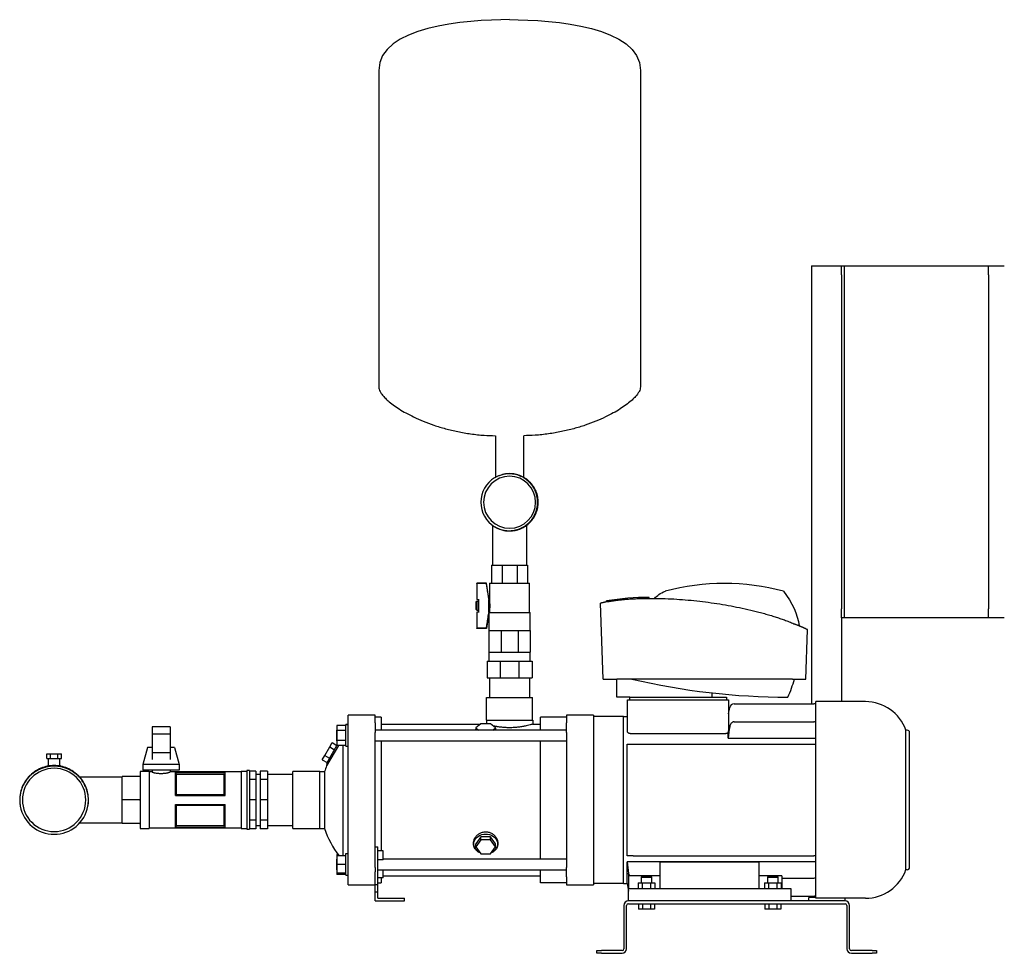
# Model space of a CAD drawing. Header units: millimetres. Extents: x 16 to 1866, y 15 to 1050.
# Tile 1 of 5: x 16 to 1107, y 15 to 1050. Entities that reach past the tile are written whole.
import ezdxf

# ---------------------------------------------------------------- set-up
doc = ezdxf.new("R2010")
doc.units = ezdxf.units.MM

msp = doc.modelspace()

# ---------------------------------------------------------------- linework, layer by layer
at = {"color": 7, "linetype": 'Continuous', "lineweight": 25}
for p, q in [((414.3, 993.4), (414.3, 642.6)), ((704.3, 993.4), (704.3, 642.6)), ((894, 776.7), (894, 291.2)), ((894, 776.7), (927, 776.7)), ((927, 776.7), (930, 776.7)), ((927, 766.7), (927, 776.7)), ((930, 776.7), (930, 766.7)), ((930, 776.7), (1090, 776.7)), ((1090, 776.7), (1107.5, 776.7)), ((1090, 766.7), (1090, 776.7)), ((927, 766.7), (927, 396.7)), ((930, 766.7), (930, 396.7)), ((1090, 766.7), (1090, 396.7)), ((543.6, 588.4), (543.6, 542.3)), ((575, 542.3), (575, 588.4)), ((586.6, 529.5), (586.3, 529.9)), ((540.3, 489.3), (540.3, 444.9)), ((542.2, 488), (547.2, 485.3)), ((578.4, 444.9), (578.4, 489.3)), ((539.3, 444.9), (539.3, 425.4)), ((539.3, 444.9), (551, 444.9)), ((551, 444.9), (551, 425.4)), ((551, 444.9), (567.6, 444.9)), ((567.6, 444.9), (567.6, 425.4)), ((567.6, 444.9), (579.3, 444.9)), ((579.3, 444.9), (579.3, 425.4)), ((533.6, 424.9), (523.1, 424.9)), ((523.1, 424.7), (523.1, 424.9)), ((523.1, 424.7), (523.1, 406.8)), ((533.6, 424.7), (523.1, 424.7)), ((533.6, 424.7), (533.6, 424.9)), ((536.6, 405.9), (533.6, 424.9)), ((537.1, 424.9), (537.1, 404.9)), ((537.1, 424.9), (538.8, 424.9)), ((538.8, 424.9), (550.8, 424.9)), ((550.9, 424.9), (559.3, 424.9)), ((559.3, 424.9), (567.8, 424.9)), ((567.8, 424.9), (579.8, 424.9)), ((579.8, 424.9), (581.5, 424.9)), ((581.5, 392.5), (581.5, 424.9)), ((522.1, 403.9), (523.1, 404.9)), ((522.1, 395.9), (522.1, 403.9)), ((523.1, 406.8), (525.1, 406.8)), ((523.1, 404.9), (525.1, 404.9)), ((523.1, 404.9), (523.1, 394.9)), ((525.1, 406.5), (525.1, 407.4)), ((525.1, 393.3), (525.1, 406.5)), ((536.4, 393.3), (536.4, 406.5)), ((536.6, 393.9), (536.6, 405.9)), ((536.6, 404.9), (537.1, 404.9)), ((666.8, 404.3), (666.8, 405.3)), ((714.1, 408.2), (714.1, 409.2)), ((522.1, 395.9), (523.1, 394.9)), ((523.1, 394.9), (525.1, 394.9)), ((523.1, 393), (523.1, 375.1)), ((525.1, 393), (523.1, 393)), ((525.1, 392.4), (525.1, 393.3)), ((536.6, 393.9), (536.4, 392.5)), ((536.6, 394.9), (537.1, 394.9)), ((537.1, 394.9), (537.1, 392.5)), ((663.1, 318.7), (660.2, 402.9)), ((927, 386.7), (927, 396.7)), ((930, 396.7), (930, 386.7)), ((1090, 386.7), (1090, 396.7)), ((536.4, 392.3), (533.6, 374.9)), ((536.4, 392.5), (559.3, 392.5)), ((536.4, 392.3), (536.4, 372.5)), ((559.3, 392.5), (582.2, 392.5)), ((582.2, 372.5), (582.2, 392.5)), ((930, 386.7), (927, 386.7)), ((927, 386.7), (927, 293.7)), ((1090, 386.7), (930, 386.7)), ((1107.5, 386.7), (1090, 386.7)), ((523.1, 374.9), (523.1, 375.1)), ((533.6, 375.1), (523.1, 375.1)), ((533.6, 374.9), (523.1, 374.9)), ((533.6, 374.9), (533.6, 375.1)), ((536.4, 372.5), (536.4, 348.7)), ((536.4, 372.5), (543.1, 372.5)), ((543.1, 372.5), (549.8, 372.5)), ((549.8, 372.5), (549.8, 348.7)), ((549.8, 372.5), (559.3, 372.5)), ((559.3, 372.5), (568.8, 372.5)), ((568.8, 372.5), (568.8, 348.7)), ((568.8, 372.5), (575.5, 372.5)), ((575.5, 372.5), (582.2, 372.5)), ((582.2, 372.5), (582.2, 348.7)), ((887.5, 318.7), (889.4, 373.4)), ((534.3, 338.7), (534.3, 320.2)), ((534.3, 338.7), (549, 338.7)), ((536.4, 348.7), (536.4, 338.7)), ((536.4, 348.7), (543.1, 348.7)), ((543.1, 348.7), (549.8, 348.7)), ((549, 338.7), (549, 320.2)), ((549, 338.7), (569.7, 338.7)), ((549.8, 348.7), (559.3, 348.7)), ((559.3, 348.7), (568.8, 348.7)), ((568.8, 348.7), (575.5, 348.7)), ((569.7, 338.7), (569.7, 320.2)), ((569.7, 338.7), (584.3, 338.7)), ((575.5, 348.7), (582.2, 348.7)), ((582.2, 338.7), (582.2, 348.7)), ((584.3, 338.7), (584.3, 320.2)), ((534.3, 320.2), (549, 320.2)), ((536.9, 320.2), (536.9, 298.2)), ((549, 320.2), (569.7, 320.2)), ((569.7, 320.2), (584.3, 320.2)), ((581.7, 298.2), (581.7, 320.2)), ((663.1, 318.7), (670.9, 318.7)), ((678, 298.7), (678.1, 318.7)), ((872.6, 318.7), (678.1, 318.7)), ((879.7, 318.7), (887.5, 318.7)), ((533.9, 273.2), (533.9, 298.2)), ((533.9, 298.2), (584.7, 298.2)), ((584.7, 273.2), (584.7, 298.2)), ((692.5, 298.7), (678, 298.7)), ((690, 260.5), (690, 295.7)), ((690, 295.7), (693, 295.7)), ((692.5, 295.7), (692.5, 298.7)), ((692.5, 298.7), (695.5, 298.7)), ((693, 295.7), (799, 295.7)), ((695.5, 298.7), (796.5, 298.7)), ((783.8, 298.7), (783.8, 303.3)), ((796.5, 298.7), (799.5, 298.7)), ((799, 295.7), (802, 295.7)), ((799.5, 298.7), (799.5, 295.7)), ((802, 295.7), (802, 263.9)), ((802, 280), (803.2, 287)), ((808.1, 291.2), (896.3, 291.2)), ((953.5, 293.7), (898.5, 293.7)), ((898.5, 75.7), (898.5, 293.7)), ((410.3, 278.7), (380.3, 278.7)), ((380.3, 270.1), (380.3, 278.7)), ((410.3, 270.1), (410.3, 278.7)), ((417, 276.4), (410.3, 276.4)), ((417, 276.4), (417, 262.2)), ((533.6, 273.2), (533.6, 269.2)), ((533.6, 273.2), (585.1, 273.2)), ((585.1, 273.2), (585.1, 268.8)), ((593.6, 262.2), (593.6, 276.4)), ((622.4, 276.4), (593.6, 276.4)), ((652.4, 278.7), (622.4, 278.7)), ((622.4, 278.7), (622.4, 270.1)), ((652.4, 278.7), (652.4, 270.1)), ((685.5, 277.2), (652.4, 277.2)), ((685.5, 92.2), (685.5, 277.2)), ((685.5, 277.2), (690, 277.2)), ((183.1, 265.7), (163.1, 265.7)), ((163.1, 265.7), (163.1, 257.7)), ((183.1, 265.7), (183.1, 257.7)), ((367.8, 262.2), (367.4, 262.2)), ((367.4, 262.2), (367.4, 256.2)), ((377.8, 267.1), (367.8, 267.1)), ((367.8, 267.1), (367.8, 261.7)), ((380.3, 268.2), (377.8, 268.2)), ((377.8, 256.2), (377.8, 268.2)), ((377.8, 268.2), (380.3, 268.2)), ((380.3, 259.6), (380.3, 270.1)), ((410.3, 270.1), (410.3, 259.6)), ((622.4, 262.2), (410.3, 262.2)), ((417, 268.8), (526.9, 268.8)), ((521.7, 262.7), (521, 262.2)), ((527.3, 269.2), (521.8, 264.7)), ((521.8, 264.7), (525, 262.2)), ((521.8, 264.7), (521.8, 262.2)), ((538.3, 269.2), (527.3, 269.2)), ((543.8, 264.7), (538.3, 269.2)), ((540.7, 262.2), (543.8, 264.7)), ((543.8, 264.7), (543.8, 262.2)), ((544.6, 262.2), (543.9, 262.7)), ((585.1, 268.8), (593.6, 268.8)), ((622.4, 259.6), (622.4, 270.1)), ((652.4, 270.1), (652.4, 259.6)), ((808.1, 271.3), (896.3, 271.3)), ((998.5, 107.4), (998.5, 262)), ((1000, 262), (998.5, 262)), ((183.1, 257.7), (163.1, 257.7)), ((163.1, 257.7), (163.1, 236.8)), ((183.1, 257.7), (183.1, 236.8)), ((367.4, 256.2), (367.4, 250.2)), ((377.8, 261.7), (367.8, 261.7)), ((367.8, 261.7), (367.8, 250.7)), ((377.8, 244.2), (377.8, 256.2)), ((380.3, 184.7), (380.3, 259.6)), ((410.3, 184.7), (410.3, 259.6)), ((622.4, 259.6), (622.4, 109.7)), ((652.4, 259.6), (652.4, 109.7)), ((693, 258.3), (799, 258.3)), ((801.5, 253.3), (801.5, 259.3)), ((801.5, 253.3), (898.5, 253.3)), ((1002.5, 109.9), (1002.5, 259.5)), ((158.1, 242.7), (153.1, 223.9)), ((163.1, 242.7), (158.1, 242.7)), ((188.1, 242.7), (183.1, 242.7)), ((188.1, 242.7), (193.1, 223.9)), ((354.5, 233.9), (360, 243.4)), ((369.7, 245.2), (356.6, 222.4)), ((356.7, 225.6), (368, 245.2)), ((360, 243.4), (362.8, 248.2)), ((360, 243.4), (365.2, 240.4)), ((362.8, 248.2), (367.8, 245.2)), ((367.4, 250.2), (367.8, 250.2)), ((377.8, 250.7), (367.8, 250.7)), ((367.8, 250.7), (367.8, 245.2)), ((377.8, 245.2), (367.8, 245.2)), ((374.6, 245.2), (374.6, 122.7)), ((377.8, 244.2), (380.3, 244.2)), ((410.3, 250.2), (622.4, 250.2)), ((417, 250.2), (417, 184.7)), ((593.6, 119.2), (593.6, 250.2)), ((689.5, 122.7), (689.5, 246.7)), ((696.1, 246.7), (896.3, 246.7)), ((46.5, 230.8), (46.5, 235.8)), ((46.5, 235.8), (50.5, 235.8)), ((46.5, 230.8), (50.5, 230.8)), ((48.2, 230.8), (48.2, 223.9)), ((50.5, 230.8), (50.5, 235.8)), ((50.5, 235.8), (58.6, 235.8)), ((50.5, 230.8), (58.6, 230.8)), ((58.6, 230.8), (58.6, 235.8)), ((58.6, 235.8), (62.7, 235.8)), ((58.6, 230.8), (62.7, 230.8)), ((60.9, 223.9), (60.9, 230.8)), ((62.7, 230.8), (62.7, 235.8)), ((183.1, 236.8), (163.1, 236.8)), ((163.1, 236.8), (163.1, 229.4)), ((183.1, 236.8), (183.1, 229.4)), ((351.8, 229.2), (354.5, 233.9)), ((351.8, 229.2), (357, 226.2)), ((354.5, 233.9), (359.7, 230.9)), ((193.1, 223.9), (153.1, 223.9)), ((153.1, 223.9), (153.1, 217.7)), ((193.1, 223.9), (193.1, 217.7)), ((356.7, 225.6), (356.6, 222.4)), ((36.7, 217.7), (36.1, 217.3)), ((130.1, 210.1), (83, 210.1)), ((149.1, 210.7), (130.1, 210.7)), ((130.1, 184.7), (130.1, 210.7)), ((160.1, 216.2), (150.1, 216.2)), ((150.1, 216.2), (150.1, 184.7)), ((193.1, 217.7), (153.1, 217.7)), ((160.1, 216.2), (160.1, 184.7)), ((163.1, 215.7), (160.1, 215.7)), ((163.1, 217.7), (163.1, 215.7)), ((183.1, 217.7), (183.1, 215.7)), ((262, 215.7), (183.1, 215.7)), ((189, 215.3), (244, 215.3)), ((189, 189.7), (189, 215.3)), ((189, 215.2), (244, 215.2)), ((189.9, 213), (189.9, 190.7)), ((243.1, 213), (189.9, 213)), ((243.1, 190.7), (243.1, 213)), ((244, 189.7), (244, 215.3)), ((268, 216.2), (262, 216.2)), ((262, 216.2), (262, 184.7)), ((271, 217.2), (268, 217.2)), ((268, 217.2), (268, 184.7)), ((271, 217.2), (271, 184.7)), ((278, 216.5), (271, 216.5)), ((278, 216.5), (278, 207.2)), ((283, 213), (278, 213)), ((291, 216.5), (283, 216.5)), ((283, 216.5), (283, 207.2)), ((291, 216.5), (291, 207.2)), ((319.1, 213), (291, 213)), ((349.1, 216.3), (319.1, 216.3)), ((319.1, 184.7), (319.1, 216.3)), ((349.1, 184.7), (349.1, 216.3)), ((349.1, 216.2), (354.3, 216.2)), ((354.3, 216.2), (354.3, 153.2)), ((278, 207.2), (271, 207.2)), ((278, 207.2), (278, 184.7)), ((291, 207.2), (283, 207.2)), ((283, 207.2), (283, 184.7)), ((291, 207.2), (291, 184.7)), ((189, 189.7), (244, 189.7)), ((189.9, 190.7), (243.1, 190.7)), ((16.5, 184.7), (16.6, 183.6)), ((149.1, 184.7), (130.1, 184.7)), ((130.1, 158.7), (130.1, 184.7)), ((150.1, 184.7), (150.1, 153.2)), ((160.1, 184.7), (160.1, 153.2)), ((189, 179.7), (244, 179.7)), ((189, 154.1), (189, 179.7)), ((189.9, 178.6), (189.9, 156.3)), ((243.1, 178.6), (189.9, 178.6)), ((243.1, 156.3), (243.1, 178.6)), ((244, 154.1), (244, 179.7)), ((262, 184.7), (262, 153.2)), ((268, 184.7), (268, 152.2)), ((271, 184.7), (271, 152.2)), ((278, 184.7), (271, 184.7)), ((278, 184.7), (278, 162.2)), ((291, 184.7), (283, 184.7)), ((283, 184.7), (283, 162.2)), ((291, 184.7), (291, 162.2)), ((319.1, 153), (319.1, 184.7)), ((349.1, 153), (349.1, 184.7)), ((380.3, 109.7), (380.3, 184.7)), ((410.3, 109.7), (410.3, 184.7)), ((417, 184.7), (417, 128.3)), ((83, 159.3), (130.1, 159.3)), ((149.1, 158.7), (130.1, 158.7)), ((150.1, 153.2), (160.1, 153.2)), ((160.1, 153.7), (262, 153.7)), ((189, 154.1), (244, 154.1)), ((244, 154.1), (189, 154.1)), ((189.9, 156.3), (243.1, 156.3)), ((262, 153.2), (268, 153.2)), ((278, 162.2), (271, 162.2)), ((278, 152.8), (271, 152.8)), ((278, 162.2), (278, 152.8)), ((278, 156.3), (283, 156.3)), ((291, 162.2), (283, 162.2)), ((283, 162.2), (283, 152.8)), ((291, 152.8), (283, 152.8)), ((291, 162.2), (291, 152.8)), ((291, 156.3), (319.1, 156.3)), ((319.1, 153), (349.1, 153)), ((349.1, 153.2), (354.3, 153.2)), ((268, 152.2), (271, 152.2)), ((527.3, 143.9), (521.8, 136.1)), ((527.3, 140.5), (527.3, 143.9)), ((538.3, 143.9), (527.3, 143.9)), ((538.3, 140.5), (538.3, 143.9)), ((543.8, 136.1), (538.3, 143.9)), ((410.3, 132.7), (413.3, 132.7)), ((413.3, 91.1), (413.3, 132.7)), ((527.3, 140.5), (521.8, 132.7)), ((521.8, 132.7), (521.8, 136.1)), ((521.8, 132.7), (527.3, 124.9)), ((538.3, 140.5), (527.3, 140.5)), ((543.8, 132.7), (538.3, 140.5)), ((538.3, 124.9), (543.8, 132.7)), ((543.8, 132.7), (543.8, 136.1)), ((369.3, 124.1), (367.8, 124.1)), ((367.8, 124.1), (367.8, 122.7)), ((377.8, 122.7), (367.8, 122.7)), ((367.8, 122.7), (367.8, 113.2)), ((377.8, 125.2), (380.3, 125.2)), ((377.8, 101.2), (377.8, 125.2)), ((419.3, 128.3), (413.3, 128.3)), ((419.3, 118.3), (419.3, 128.3)), ((527.3, 124.9), (538.3, 124.9)), ((696.1, 122.7), (896.3, 122.7)), ((367.8, 119.2), (367.4, 119.2)), ((367.4, 119.2), (367.4, 113.2)), ((367.4, 113.2), (367.4, 107.2)), ((377.8, 113.2), (367.8, 113.2)), ((367.8, 113.2), (367.8, 103.7)), ((380.3, 99.3), (380.3, 109.7)), ((410.3, 109.7), (410.3, 104.9)), ((419.3, 118.3), (413.3, 118.3)), ((622.4, 119.2), (419.3, 119.2)), ((622.4, 99.3), (622.4, 109.7)), ((652.4, 109.7), (652.4, 99.3)), ((898.5, 116), (689.5, 116)), ((689.5, 92.2), (689.5, 116)), ((726, 86.7), (726, 115.8)), ((836, 115.8), (726, 115.8)), ((836, 86.7), (836, 115.8)), ((367.4, 107.2), (367.8, 107.2)), ((377.8, 103.7), (367.8, 103.7)), ((367.8, 103.7), (367.8, 102.2)), ((377.8, 102.2), (367.8, 102.2)), ((377.8, 101.2), (380.3, 101.2)), ((380.3, 90.7), (380.3, 99.3)), ((410.3, 91.1), (410.3, 104.9)), ((413.3, 107.2), (622.4, 107.2)), ((419.3, 98.2), (413.3, 98.2)), ((417, 98.2), (417, 92.9)), ((419.3, 98.2), (419.3, 107.2)), ((419.3, 100.5), (593.6, 100.5)), ((593.6, 92.9), (593.6, 107.2)), ((622.4, 99.3), (622.4, 90.7)), ((652.4, 99.3), (652.4, 90.7)), ((691, 103.6), (691, 86.7)), ((726, 100.5), (692.1, 100.5)), ((705.6, 99.7), (705, 99.1)), ((705, 99.1), (705, 92.7)), ((705, 99.1), (711, 99.1)), ((705.6, 99.7), (711, 99.7)), ((711, 99.7), (716.4, 99.7)), ((711, 99.1), (717, 99.1)), ((717, 99.1), (716.4, 99.7)), ((717, 92.7), (717, 99.1)), ((861, 100.5), (836, 100.5)), ((845.6, 99.7), (845, 99.1)), ((845, 99.1), (845, 92.7)), ((845, 99.1), (851, 99.1)), ((845.6, 99.7), (851, 99.7)), ((851, 99.7), (856.4, 99.7)), ((851, 99.1), (857, 99.1)), ((857, 99.1), (856.4, 99.7)), ((857, 92.7), (857, 99.1)), ((861, 100.5), (861, 86.7)), ((1000, 107.4), (998.5, 107.4)), ((380.3, 90.7), (410.3, 90.7)), ((410.3, 82.7), (410.3, 91.1)), ((410.3, 91.1), (413.3, 91.1)), ((413.3, 92.9), (417, 92.9)), ((413.3, 82.7), (413.3, 91.1)), ((622.4, 92.9), (593.6, 92.9)), ((622.4, 90.7), (652.4, 90.7)), ((685.5, 92.2), (652.4, 92.2)), ((685.5, 92.2), (689.5, 92.2)), ((689.5, 92.2), (691, 83.7)), ((701.7, 92.7), (701.7, 86.7)), ((701.7, 92.7), (706.3, 92.7)), ((706.3, 92.7), (706.3, 86.7)), ((706.3, 92.7), (715.6, 92.7)), ((715.6, 92.7), (715.6, 86.7)), ((715.6, 92.7), (720.2, 92.7)), ((720.2, 92.7), (720.2, 86.7)), ((841.7, 92.7), (841.7, 86.7)), ((841.7, 92.7), (846.3, 92.7)), ((846.3, 92.7), (846.3, 86.7)), ((846.3, 92.7), (855.6, 92.7)), ((855.6, 92.7), (855.6, 86.7)), ((855.6, 92.7), (860.2, 92.7)), ((860.2, 92.7), (860.2, 86.7)), ((861, 98.1), (896.3, 98.1)), ((410.3, 82.7), (413.3, 82.7)), ((410.3, 72.7), (410.3, 82.7)), ((413.3, 75.7), (413.3, 82.7)), ((691, 72.7), (691, 86.7)), ((691, 86.7), (696, 86.7)), ((696, 86.7), (866, 86.7)), ((866, 86.7), (871, 86.7)), ((871, 86.7), (871, 72.7)), ((871, 78.2), (896.3, 78.2)), ((898.5, 76.7), (891, 76.7)), ((891, 72.7), (891, 76.7)), ((894, 78.2), (894, 76.7)), ((410.3, 72.7), (442.8, 72.7)), ((413.3, 75.7), (442.8, 75.7)), ((442.8, 72.7), (442.8, 75.7)), ((686, 67.7), (686, 19.7)), ((689, 19.7), (689, 67.7)), ((931, 72.7), (691, 72.7)), ((691, 69.7), (931, 69.7)), ((702, 69.7), (702, 63.7)), ((706.5, 69.7), (706.5, 63.7)), ((715.5, 69.7), (715.5, 63.7)), ((720, 69.7), (720, 63.7)), ((842, 69.7), (842, 63.7)), ((846.5, 69.7), (846.5, 63.7)), ((855.5, 69.7), (855.5, 63.7)), ((860, 69.7), (860, 63.7)), ((953.5, 75.7), (898.5, 75.7)), ((931, 72.7), (931, 75.7)), ((933, 67.7), (933, 19.7)), ((936, 19.7), (936, 67.7)), ((706.5, 63.7), (702, 63.7)), ((715.5, 63.7), (706.5, 63.7)), ((720, 63.7), (715.5, 63.7)), ((846.5, 63.7), (842, 63.7)), ((855.5, 63.7), (846.5, 63.7)), ((860, 63.7), (855.5, 63.7)), ((656, 14.7), (656, 17.7)), ((656, 17.7), (661, 17.7)), ((661, 14.7), (656, 14.7)), ((684, 17.7), (661, 17.7)), ((661, 14.7), (684, 14.7)), ((961, 17.7), (938, 17.7)), ((938, 14.7), (961, 14.7)), ((961, 17.7), (966, 17.7)), ((966, 14.7), (961, 14.7)), ((966, 17.7), (966, 14.7))]:
    msp.add_line(p, q, dxfattribs=at)
at = {"color": 7, "linetype": 'Continuous', "lineweight": 25, "flags": 128}
for points in [[(521, 262.2), (521.8, 262.8), (521.8, 262.8)], [(543.8, 262.8), (543.8, 262.8), (544.6, 262.2)], [(189, 215.3), (189, 215.3), (189, 215.2)], [(244, 215.2), (244, 215.3), (244, 215.3)], [(189, 154.1), (189, 154.1), (189, 154.1)], [(244, 154.1), (244, 154.1), (244, 154.1)], [(525.8, 127), (524.8, 127.6), (523.2, 128.8), (521.8, 130.2), (520.8, 131.8), (520.1, 133.5), (519.7, 135.2), (519.7, 137), (520.1, 138.8), (520.8, 140.4), (521.8, 142), (523.2, 143.4), (524.8, 144.6), (526.6, 145.6), (528.6, 146.3), (530.7, 146.7), (532.8, 146.9)], [(532.8, 146.9), (535, 146.7), (537.1, 146.3), (539.1, 145.6), (540.9, 144.6), (542.5, 143.4), (543.8, 142), (544.8, 140.4), (545.5, 138.8), (545.9, 137), (545.9, 135.2), (545.5, 133.5), (544.8, 131.8), (543.8, 130.2), (542.5, 128.8), (540.9, 127.6), (539.8, 127)], [(691.2, 102.4), (691.1, 103.1), (691, 103.6)]]:
    msp.add_lwpolyline(points, dxfattribs=at)
at = {"color": 7, "linetype": 'Continuous', "lineweight": 25}
for centre, radius, start, end in [((559.3, 514.7), 31.8, 121.4137, 238.5863), ((559.3, 514.7), 28.8, 90, 270), ((559.3, 514.7), 28.8, 270, 90), ((797.3, 170.2), 254.5, 75.0977, 104.9023), ((711.3, 155.5), 253.7, 89.3882, 100.088), ((867.6, 1055.3), 756.6, 256.7966, 270), ((760.5, 348.9), 118.3, 334.8712, 345.1928), ((808.1, 286.2), 5, 90, 170), ((896.3, 286.2), 5, 64.3536, 90), ((953.5, 245.9), 47.8, 19.66, 90), ((1000, 259.5), 2.5, 360, 90), ((54.6, 184.7), 35.1, 0, 180), ((450.8, 184.7), 101.5, 158.1763, 161.92), ((54.6, 184.7), 38.1, 190.5095, 349.4905), ((54.6, 184.7), 35.1, 180, 0), ((450.8, 184.7), 101.5, 198.08, 217.6501), ((1000, 109.9), 2.5, 270, 360), ((953.5, 123.5), 47.8, 270, 340.34), ((896.3, 83.2), 5, 270, 295.6464), ((691, 67.7), 5, 90, 180), ((691, 67.7), 2, 90, 180), ((931, 67.7), 5, 0, 90), ((931, 67.7), 2, 0, 90), ((684, 19.7), 5, 270, 0), ((684, 19.7), 2, 270, 0), ((938, 19.7), 5, 180, 270), ((938, 19.7), 2, 180, 270)]:
    msp.add_arc(centre, radius, start, end, dxfattribs=at)
for points in [[(559.3, 1049.7), (510.9, 1049.7), (414.3, 1042.1), (414.3, 993.4)], [(559.3, 1049.7), (607.8, 1049.7), (704.3, 1042.1), (704.3, 993.4)], [(538.8, 424.9), (538.8, 424.9), (538.8, 424.9), (538.8, 424.9)], [(538.8, 424.9), (538.8, 424.9), (538.8, 424.9), (538.8, 424.9)], [(550.8, 424.9), (550.8, 424.9), (550.8, 424.9), (550.8, 424.9)], [(550.9, 424.9), (550.8, 424.9), (550.8, 424.9), (550.8, 424.9)], [(567.8, 424.9), (567.8, 424.9), (567.8, 424.9), (567.8, 424.9)], [(567.8, 424.9), (567.8, 424.9), (567.8, 424.9), (567.8, 424.9)], [(579.8, 424.9), (579.8, 424.9), (579.8, 424.9), (579.8, 424.9)], [(579.8, 424.9), (579.8, 424.9), (579.8, 424.9), (579.8, 424.9)], [(720.2, 408.2), (722.4, 411.2), (726.3, 413.9), (731.9, 416.1)], [(862.8, 416.1), (872.7, 403.5), (878.4, 390.7), (880.1, 377.7)], [(803.2, 266.1), (802.6, 261.9), (802, 257.6), (801.5, 253.3)], [(689.5, 246.7), (690, 246.7), (690.6, 246.7), (691.2, 246.7)], [(189, 215.2), (189.3, 214.5), (189.6, 213.8), (189.9, 213)], [(243.1, 213), (243.4, 213.8), (243.7, 214.5), (244, 215.2)], [(189.9, 190.7), (189.6, 190.4), (189.3, 190), (189, 189.7)], [(244, 189.7), (243.7, 190), (243.4, 190.4), (243.1, 190.7)], [(92, 177.7), (92.5, 180), (92.7, 182.3), (92.7, 184.7)], [(189, 179.7), (189.3, 179.3), (189.6, 179), (189.9, 178.6)], [(243.1, 178.6), (243.4, 179), (243.7, 179.3), (244, 179.7)], [(189.9, 156.3), (189.6, 155.6), (189.3, 154.8), (189, 154.1)], [(244, 154.1), (243.7, 154.8), (243.4, 155.6), (243.1, 156.3)], [(691.2, 122.7), (690.6, 122.7), (690, 122.7), (689.5, 122.7)], [(689.5, 116), (690, 111.8), (690.6, 107.5), (691.2, 103.2)]]:
    msp.add_open_spline(points, degree=3, dxfattribs=at)
for points, knots in [([(414.3, 642.6), (414.4, 641.7), (414.6, 639.9), (415.8, 637.2), (417.8, 634.1), (420.8, 630.7), (425, 626.7), (430.4, 622.4), (437, 617.9), (444.6, 613.5), (453.6, 608.9), (463.9, 604.3), (475.7, 599.9), (488.5, 596.1), (502, 592.8), (516.3, 590.4), (530.3, 588.8), (539.4, 588.6), (543.6, 588.4)], [0, 0, 0, 0, 0.016963, 0.036895, 0.060333, 0.092702, 0.130211, 0.178858, 0.233564, 0.293901, 0.359417, 0.440049, 0.526199, 0.617249, 0.712642, 0.811895, 0.914616, 1, 1, 1, 1]), ([(704.3, 642.6), (704.2, 641.7), (704, 639.9), (702.8, 637.2), (700.8, 634.1), (697.8, 630.7), (693.6, 626.7), (688.2, 622.4), (681.6, 617.9), (674, 613.5), (665.1, 608.9), (654.7, 604.3), (642.9, 599.9), (630.2, 596.1), (616.6, 592.8), (602.3, 590.4), (588.4, 588.8), (579.2, 588.6), (575, 588.4)], [0, 0, 0, 0, 0.0169627, 0.0368949, 0.0603331, 0.0927024, 0.1302111, 0.1788583, 0.2335642, 0.2939008, 0.3594166, 0.4400495, 0.5261986, 0.6172486, 0.7126417, 0.8118949, 0.9146159, 1, 1, 1, 1]), ([(586.6, 529.5), (586.5, 529.6), (586.4, 530), (586.1, 530.5), (585.8, 531), (585.5, 531.5), (585.2, 532), (584.9, 532.5), (584.5, 532.9), (584.2, 533.4), (583.8, 533.9), (583.5, 534.3), (582.9, 535), (582.1, 536), (581, 537.1), (579.8, 538.2), (578.2, 539.6), (576.1, 541.2), (573.3, 542.8), (570.4, 544.1), (567.4, 545.1), (564.3, 545.8), (561.1, 546.2), (557.9, 546.2), (554.7, 546), (551.6, 545.4), (549, 544.6), (547, 543.9), (545.7, 543.3), (544.6, 542.8), (543.7, 542.3), (543.1, 541.9), (542.8, 541.8)], [0, 0, 0, 0, 0.011361, 0.022708, 0.034046, 0.045378, 0.056709, 0.068042, 0.079381, 0.09073, 0.102094, 0.113476, 0.12488, 0.156109, 0.187359, 0.218641, 0.249944, 0.312506, 0.374973, 0.437395, 0.499942, 0.562461, 0.624952, 0.687431, 0.749932, 0.812375, 0.874911, 0.906181, 0.937472, 0.958314, 0.979149, 1, 1, 1, 1]), ([(559.3, 546.4), (557.2, 546.3), (553.6, 546.2), (550.3, 545), (548.9, 544.5)], [0, 0, 0, 0, 0.588512, 1, 1, 1, 1]), ([(559.3, 482.9), (561.4, 482.9), (563.5, 483.1), (566.6, 483.7), (567.6, 484), (569, 484.4), (569.5, 484.6), (570.5, 484.9), (571, 485.1), (573.3, 486.1), (575.2, 487.1), (578.7, 489.4), (580.3, 490.8), (582.5, 493), (583.2, 493.8), (584.5, 495.3), (585.1, 496.2), (586.8, 498.7), (587.8, 500.6), (589.4, 504.4), (590.1, 506.5), (590.9, 510.6), (591.1, 512.6), (591.1, 516.7), (590.9, 518.8), (590.1, 522.9), (589.4, 524.9), (587.8, 528.8), (586.8, 530.6), (585.1, 533.2), (584.5, 534), (583.2, 535.6), (582.5, 536.4), (580.3, 538.6), (578.7, 539.9), (575.2, 542.2), (573.3, 543.2), (571, 544.2), (570.5, 544.4), (569.5, 544.7), (569, 544.9), (567.6, 545.4), (566.6, 545.6), (563.5, 546.2), (561.4, 546.4), (559.3, 546.4)], [0, 0, 0, 0, 0.0625, 0.0625, 0.09375, 0.09375, 0.109375, 0.109375, 0.125, 0.125, 0.1875, 0.1875, 0.25, 0.25, 0.28125, 0.28125, 0.3125, 0.3125, 0.375, 0.375, 0.4375, 0.4375, 0.5, 0.5, 0.5625, 0.5625, 0.625, 0.625, 0.6875, 0.6875, 0.71875, 0.71875, 0.75, 0.75, 0.8125, 0.8125, 0.875, 0.875, 0.890625, 0.890625, 0.90625, 0.90625, 0.9375, 0.9375, 1, 1, 1, 1]), ([(586.6, 499.9), (586.7, 500), (586.9, 500.4), (587.2, 500.9), (587.4, 501.5), (587.7, 502), (587.9, 502.6), (588.1, 503.1), (588.3, 503.7), (588.5, 504.2), (588.7, 504.8), (588.9, 505.3), (589.1, 505.9), (589.2, 506.5), (589.7, 508.1), (590.2, 510.8), (590.4, 514.7), (590.2, 518.5), (589.6, 521.4), (589.1, 523.4), (588.8, 524.4), (588.4, 525.4), (588, 526.5), (587.6, 527.5), (587.1, 528.5), (586.8, 529.1), (586.6, 529.5)], [0, 0, 0, 0, 0.0194367, 0.0388163, 0.0581452, 0.0774299, 0.0966769, 0.1158925, 0.1350834, 0.154256, 0.1734171, 0.1925731, 0.2117307, 0.2308964, 0.2500768, 0.3750935, 0.5000009, 0.624869, 0.7499233, 0.7855227, 0.8210938, 0.856679, 0.8923203, 0.9280599, 0.9639394, 1, 1, 1, 1]), ([(542.8, 487.6), (542.9, 487.5), (543.3, 487.3), (543.8, 487), (544.3, 486.7), (544.8, 486.5), (545.3, 486.2), (545.8, 486), (546.4, 485.7), (546.9, 485.5), (547.5, 485.3), (548, 485.1), (549.4, 484.6), (551.6, 483.9), (554.7, 483.4), (557.9, 483.1), (561.1, 483.2), (564.3, 483.6), (567.4, 484.3), (570.4, 485.3), (573.3, 486.6), (576.1, 488.2), (578.6, 490.1), (581, 492.2), (582.7, 494), (583.8, 495.4), (584.4, 496.3), (585, 497.1), (585.6, 498), (586.1, 498.9), (586.5, 499.6), (586.6, 499.9)], [0, 0, 0, 0, 0.011409, 0.0228, 0.034179, 0.045549, 0.056913, 0.068276, 0.079641, 0.091012, 0.102393, 0.113788, 0.1252, 0.187702, 0.250154, 0.312617, 0.3751, 0.437572, 0.500065, 0.562608, 0.62507, 0.687561, 0.750074, 0.812541, 0.875029, 0.895929, 0.916767, 0.937569, 0.958359, 0.979161, 1, 1, 1, 1]), ([(542.8, 487.6), (544, 486.8), (545.3, 486.1), (547.3, 485.3), (548, 485), (549.3, 484.5), (550, 484.3), (552.1, 483.7), (553.5, 483.4), (556.4, 483), (557.8, 482.9), (559.3, 482.9)], [0, 0, 0, 0, 0.25, 0.25, 0.375, 0.375, 0.5, 0.5, 0.75, 0.75, 1, 1, 1, 1]), ([(536.3, 407.4), (536.2, 408), (536.1, 409.2), (535.8, 411.1), (535.4, 413.5), (534.9, 416.5), (534.3, 420.3), (533.9, 423.2), (533.6, 424.7)], [0, 0, 0, 0, 0.092967, 0.207287, 0.342962, 0.49999, 0.724118, 1, 1, 1, 1]), ([(539.3, 425.4), (539.3, 425.4), (539.3, 425.3), (539.3, 425.2), (539.2, 425.1), (539.1, 425), (539.1, 425), (538.9, 424.9), (538.9, 424.9), (538.8, 424.9)], [0, 0, 0, 0, 0.25, 0.25, 0.5, 0.5, 0.75, 0.75, 1, 1, 1, 1]), ([(550.8, 424.9), (550.9, 424.9), (550.9, 424.9), (550.9, 425), (551, 425), (551, 425.1), (551, 425.2), (551, 425.3), (551, 425.4), (551, 425.4)], [0, 0, 0, 0, 0.25, 0.25, 0.5, 0.5, 0.75, 0.75, 1, 1, 1, 1]), ([(567.8, 424.9), (567.8, 424.9), (567.7, 424.9), (567.7, 425), (567.7, 425), (567.6, 425.1), (567.6, 425.2), (567.6, 425.3), (567.6, 425.4), (567.6, 425.4)], [0, 0, 0, 0, 0.25, 0.25, 0.5, 0.5, 0.75, 0.75, 1, 1, 1, 1]), ([(579.8, 424.9), (579.7, 424.9), (579.7, 424.9), (579.6, 425), (579.5, 425), (579.4, 425.1), (579.4, 425.2), (579.3, 425.3), (579.3, 425.4), (579.3, 425.4)], [0, 0, 0, 0, 0.25, 0.25, 0.5, 0.5, 0.75, 0.75, 1, 1, 1, 1]), ([(536.3, 407.4), (536.3, 407.4), (536.3, 407.3), (536.3, 407.2), (536.3, 407.1), (536.4, 407), (536.4, 406.9), (536.4, 406.8), (536.4, 406.7), (536.4, 406.6), (536.4, 406.6), (536.4, 406.5)], [0, 0, 0, 0, 0.084026, 0.167019, 0.249673, 0.375113, 0.499648, 0.624695, 0.749575, 0.874925, 1, 1, 1, 1]), ([(537.1, 394.9), (537.1, 394.9), (537.1, 394.9), (537.1, 394.9), (537.1, 395), (537.2, 395), (537.2, 395), (537.2, 395.1), (537.2, 395.1), (537.2, 395.2), (537.2, 395.3), (537.3, 395.5), (537.3, 395.7), (537.4, 396), (537.4, 396.5), (537.5, 397.1), (537.6, 398), (537.7, 398.9), (537.7, 399.9), (537.7, 400.9), (537.6, 401.8), (537.5, 402.7), (537.4, 403.4), (537.4, 403.8), (537.3, 404.1), (537.3, 404.3), (537.2, 404.5), (537.2, 404.7), (537.2, 404.8), (537.2, 404.9), (537.1, 404.9), (537.1, 404.9), (537.1, 404.9)], [0, 0, 0, 0, 0.0132198, 0.0266042, 0.0401544, 0.0538717, 0.067757, 0.0818116, 0.0960364, 0.1104325, 0.1250008, 0.1548258, 0.1876643, 0.2140573, 0.250013, 0.3126194, 0.3749134, 0.4392332, 0.4998814, 0.5605101, 0.6247988, 0.6871026, 0.7496562, 0.7857742, 0.8122007, 0.8448942, 0.8745987, 0.9007874, 0.9264157, 0.9514896, 0.9760154, 1, 1, 1, 1]), ([(668.4, 404.6), (668.2, 404.6), (668, 404.5), (667.6, 404.5), (667.2, 404.4), (666.9, 404.3), (666.5, 404.2), (666.2, 404.2), (665.9, 404.1), (665.6, 404.1), (665.3, 404), (665, 403.9), (664.6, 403.8), (664, 403.7), (663.4, 403.6), (662.8, 403.4), (662.3, 403.3), (661.9, 403.2), (661.5, 403.2), (661.3, 403.1), (661, 403), (660.8, 403), (660.6, 403), (660.4, 402.9), (660.3, 402.9), (660.2, 402.9), (660.2, 402.9), (660.2, 402.9), (660.2, 402.9)], [0, 0, 0, 0, 0.025276, 0.050065, 0.074367, 0.098182, 0.121509, 0.14435, 0.166705, 0.188572, 0.209952, 0.230845, 0.251252, 0.317267, 0.376332, 0.438769, 0.501172, 0.546566, 0.591951, 0.637325, 0.68269, 0.728046, 0.773393, 0.818731, 0.86406, 0.909382, 0.954695, 1, 1, 1, 1]), ([(668.4, 404.6), (668.4, 404.6), (668.4, 404.6), (668.5, 404.6), (668.6, 404.6), (668.7, 404.7), (668.8, 404.7), (668.9, 404.7), (669, 404.7), (669.2, 404.8), (669.5, 404.8), (670, 404.9), (670.8, 405), (671.8, 405.2), (672.7, 405.4), (673.4, 405.5), (673.9, 405.5), (674.4, 405.6), (674.9, 405.7), (675.3, 405.7), (675.4, 405.8)], [0, 0, 0, 0, 0.027693, 0.055336, 0.082955, 0.110577, 0.138228, 0.165934, 0.193722, 0.221619, 0.249653, 0.37413, 0.499566, 0.624285, 0.749617, 0.799804, 0.849779, 0.899699, 0.94972, 1, 1, 1, 1]), ([(675.4, 405.8), (675.8, 405.8), (676.6, 405.9), (677.8, 406.1), (679, 406.2), (680.1, 406.4), (681.2, 406.5), (682.3, 406.6), (683.3, 406.7), (684.3, 406.8), (685.2, 406.9), (686.1, 407), (686.9, 407.1), (689.6, 407.3), (694, 407.6), (700.3, 407.9), (706.5, 408.1), (712.7, 408.2), (719, 408.2), (727.5, 408.1), (738.1, 407.7), (750.8, 406.9), (763.6, 405.7), (776.3, 404.3), (789, 402.5), (801.5, 400.4), (814.1, 398), (824.4, 395.7), (832.6, 393.7), (838.7, 392.1), (844.8, 390.4), (849.7, 388.9), (853.5, 387.7), (856, 386.9), (858.6, 386), (861.2, 385.1), (863.8, 384.2), (866.5, 383.3), (869.1, 382.3), (871.8, 381.2), (873.5, 380.5), (874.4, 380.1)], [0, 0, 0, 0, 0.006265, 0.012363, 0.018287, 0.024028, 0.02958, 0.034935, 0.040087, 0.04503, 0.049758, 0.054266, 0.058548, 0.0626, 0.094611, 0.124877, 0.156327, 0.187046, 0.218334, 0.249262, 0.312054, 0.374332, 0.436919, 0.499544, 0.56167, 0.624171, 0.68627, 0.749129, 0.779943, 0.811166, 0.842755, 0.874664, 0.887921, 0.90136, 0.914975, 0.928759, 0.942708, 0.956813, 0.971069, 0.985467, 1, 1, 1, 1]), ([(536.4, 393.3), (536.4, 393.3), (536.4, 393.3), (536.4, 393.2), (536.4, 393.1), (536.4, 393), (536.4, 392.9), (536.4, 392.8), (536.3, 392.7), (536.3, 392.6), (536.3, 392.5), (536.3, 392.4)], [0, 0, 0, 0, 0.083308, 0.166185, 0.249619, 0.37432, 0.499542, 0.623248, 0.748121, 0.873295, 1, 1, 1, 1]), ([(533.6, 375.1), (533.9, 376.7), (534.3, 379.6), (535, 383.6), (535.5, 387.1), (535.9, 390), (536.2, 391.7), (536.3, 392.4)], [0, 0, 0, 0, 0.275831, 0.500008, 0.704622, 0.871286, 1, 1, 1, 1]), ([(874.4, 380.1), (874.5, 380.1), (874.8, 380), (875.1, 379.9), (875.4, 379.8), (875.7, 379.6), (876, 379.5), (876.3, 379.4), (876.6, 379.3), (877.1, 379), (878, 378.7), (878.9, 378.3), (879.8, 377.9), (880.4, 377.6), (880.8, 377.5), (881, 377.4), (881.2, 377.3), (881.3, 377.2), (881.4, 377.2), (881.5, 377.2)], [0, 0, 0, 0, 0.031472, 0.062817, 0.094068, 0.125255, 0.156411, 0.187567, 0.218755, 0.250007, 0.37573, 0.500313, 0.626195, 0.750571, 0.801044, 0.851052, 0.900765, 0.950357, 1, 1, 1, 1]), ([(889.4, 373.4), (889.4, 373.4), (889.4, 373.4), (889.4, 373.4), (889.4, 373.4), (889.4, 373.5), (889.3, 373.5), (889.3, 373.5), (889.2, 373.5), (889.1, 373.6), (889.1, 373.6), (889, 373.6), (888.9, 373.7), (888.8, 373.7), (888.7, 373.8), (888.5, 373.8), (888.4, 373.9), (888.3, 374), (888.1, 374), (888, 374.1), (887.8, 374.2), (887.6, 374.3), (887.4, 374.4), (887.1, 374.6), (886.7, 374.7), (886.3, 374.9), (885.8, 375.2), (885.3, 375.4), (884.7, 375.7), (884.2, 375.9), (883.6, 376.2), (882.9, 376.5), (882.2, 376.8), (881.7, 377), (881.5, 377.2)], [0, 0, 0, 0, 0.023748, 0.0474981, 0.0712505, 0.0950054, 0.1187628, 0.1425229, 0.1662859, 0.1900519, 0.2138211, 0.2375936, 0.2613695, 0.2851491, 0.3089324, 0.3327196, 0.3565109, 0.3803064, 0.4041062, 0.4279105, 0.4517194, 0.4755331, 0.4993518, 0.5425959, 0.5862915, 0.6304393, 0.6750402, 0.7200951, 0.7656047, 0.8115697, 0.8579911, 0.9048694, 0.9522055, 1, 1, 1, 1]), ([(670.9, 318.7), (670.9, 318.7), (671, 318.7), (671.1, 318.7), (671.2, 318.7), (671.3, 318.7), (671.4, 318.7), (671.5, 318.7), (671.6, 318.7), (671.8, 318.7), (671.9, 318.7), (672.1, 318.7), (672.3, 318.7), (672.4, 318.7), (672.6, 318.7), (672.8, 318.7), (673, 318.7), (673.2, 318.7), (673.5, 318.7), (673.8, 318.7), (674.3, 318.7), (674.7, 318.7), (675.2, 318.7), (675.8, 318.7), (676.3, 318.7), (676.9, 318.7), (677.5, 318.7), (677.9, 318.7), (678.1, 318.7)], [0, 0, 0, 0, 0.030149, 0.060298, 0.090427, 0.120515, 0.150545, 0.180495, 0.210348, 0.240083, 0.269683, 0.299129, 0.328403, 0.357488, 0.386368, 0.415027, 0.443449, 0.47162, 0.499526, 0.552557, 0.606493, 0.661233, 0.716668, 0.772683, 0.829152, 0.88595, 0.942943, 1, 1, 1, 1]), ([(872.6, 318.7), (872.7, 318.7), (872.9, 318.7), (873.2, 318.7), (873.5, 318.7), (873.8, 318.7), (874.1, 318.7), (874.4, 318.7), (874.7, 318.7), (875, 318.7), (875.3, 318.7), (875.5, 318.7), (875.8, 318.7), (876.1, 318.7), (876.3, 318.7), (876.5, 318.7), (876.8, 318.7), (877, 318.7), (877.3, 318.7), (877.6, 318.7), (878, 318.7), (878.3, 318.7), (878.6, 318.7), (878.9, 318.7), (879.2, 318.7), (879.4, 318.7), (879.6, 318.7), (879.7, 318.7), (879.7, 318.7)], [0, 0, 0, 0, 0.030149, 0.060298, 0.090427, 0.120515, 0.150545, 0.180495, 0.210348, 0.240083, 0.269683, 0.299129, 0.328403, 0.357488, 0.386368, 0.415027, 0.443449, 0.47162, 0.499526, 0.552557, 0.606493, 0.661233, 0.716668, 0.772683, 0.829152, 0.88595, 0.942943, 1, 1, 1, 1]), ([(585.1, 268.8), (585, 268.8), (584.8, 268.7), (583.2, 268.3), (580.8, 267.6), (577.6, 266.8), (573.7, 266), (569.3, 265.4), (564.4, 264.9), (559.3, 264.7), (554.2, 264.9), (549.4, 265.4), (544.9, 266), (542.4, 266.6), (541.2, 266.8)], [0, 0, 0, 0, 0.083501, 0.16689, 0.25063, 0.333955, 0.417586, 0.501056, 0.584384, 0.668034, 0.751271, 0.834993, 0.918508, 1, 1, 1, 1]), ([(802, 263.9), (802, 263.9), (802, 263.8), (801.9, 263.6), (801.9, 263.5), (801.9, 263.3), (801.9, 263.1), (801.8, 262.5), (801.8, 262.1), (801.7, 260.9), (801.6, 260.1), (801.5, 259.3)], [0, 0, 0, 0, 0.0625, 0.0625, 0.125, 0.125, 0.25, 0.25, 0.5, 0.5, 1, 1, 1, 1]), ([(808.1, 271.3), (807.8, 271.3), (807.5, 271.2), (806.9, 271.1), (806.5, 271), (806, 270.7), (805.7, 270.5), (805.2, 270.1), (805, 269.9), (804.5, 269.4), (804.3, 269.1), (804, 268.6), (803.8, 268.3), (803.6, 267.7), (803.5, 267.4), (803.3, 266.8), (803.2, 266.5), (803.2, 266.1)], [0, 0, 0, 0, 0.125, 0.125, 0.25, 0.25, 0.375, 0.375, 0.5, 0.5, 0.625, 0.625, 0.75, 0.75, 0.875, 0.875, 1, 1, 1, 1]), ([(898.5, 270.6), (898.3, 270.7), (897.7, 271.2), (896.9, 271.2), (896.3, 271.3)], [0, 0, 0, 0, 0.261472, 1, 1, 1, 1]), ([(693, 258.3), (692.7, 258.3), (692.5, 258.3), (692.1, 258.4), (691.9, 258.4), (691.5, 258.6), (691.3, 258.7), (691, 258.8), (690.9, 258.9), (690.6, 259.1), (690.5, 259.3), (690.3, 259.5), (690.2, 259.6), (690, 260), (690, 260.2), (690, 260.5)], [0, 0, 0, 0, 0.125, 0.125, 0.25, 0.25, 0.375, 0.375, 0.5, 0.5, 0.625, 0.625, 0.75, 0.75, 1, 1, 1, 1]), ([(801.5, 259.3), (801.3, 259.2), (801.2, 259), (800.9, 258.8), (800.7, 258.7), (800.3, 258.5), (800.2, 258.5), (800, 258.4), (799.9, 258.4), (799.5, 258.3), (799.2, 258.3), (799, 258.3)], [0, 0, 0, 0, 0.25, 0.25, 0.5, 0.5, 0.625, 0.625, 0.75, 0.75, 1, 1, 1, 1]), ([(691.2, 246.7), (691.3, 246.7), (691.5, 246.7), (691.8, 246.7), (692, 246.7), (692.3, 246.7), (692.5, 246.7), (692.9, 246.7), (693.2, 246.7), (693.7, 246.7), (694, 246.7), (694.4, 246.7), (694.5, 246.7), (694.9, 246.7), (695, 246.7), (695.5, 246.7), (695.8, 246.7), (696.1, 246.7)], [0, 0, 0, 0, 0.25, 0.25, 0.375, 0.375, 0.5, 0.5, 0.625, 0.625, 0.75, 0.75, 0.8125, 0.8125, 0.875, 0.875, 1, 1, 1, 1]), ([(896.3, 246.7), (897.1, 246.7), (897.9, 246.7), (898.4, 246.7), (898.5, 246.7)], [0, 0, 0, 0, 0.946477, 1, 1, 1, 1]), ([(92.7, 184.7), (92.7, 187.2), (92.4, 189.7), (91.7, 193.4), (91.4, 194.6), (90.9, 196.3), (90.7, 196.9), (90.2, 198.1), (90, 198.7), (88.8, 201.5), (87.7, 203.7), (84.9, 207.9), (83.3, 209.9), (80.6, 212.5), (79.7, 213.4), (78.2, 214.5), (77.8, 214.9), (76.8, 215.6), (76.3, 216), (73.7, 217.7), (71.5, 218.9), (66.9, 220.8), (64.4, 221.6), (59.5, 222.5), (57, 222.8), (52.1, 222.8), (49.6, 222.5), (44.7, 221.6), (42.3, 220.8), (37.7, 218.9), (35.4, 217.7), (32.9, 216), (32.4, 215.6), (31.4, 214.9), (30.9, 214.5), (29.5, 213.4), (28.5, 212.5), (25.9, 209.9), (24.3, 207.9), (21.5, 203.7), (20.3, 201.5), (19.1, 198.7), (18.9, 198.1), (18.5, 196.9), (18.3, 196.3), (17.8, 194.6), (17.5, 193.4), (16.7, 189.7), (16.5, 187.2), (16.5, 184.7)], [0, 0, 0, 0, 0.0625, 0.0625, 0.09375, 0.09375, 0.109375, 0.109375, 0.125, 0.125, 0.1875, 0.1875, 0.25, 0.25, 0.28125, 0.28125, 0.296875, 0.296875, 0.3125, 0.3125, 0.375, 0.375, 0.4375, 0.4375, 0.5, 0.5, 0.5625, 0.5625, 0.625, 0.625, 0.6875, 0.6875, 0.703125, 0.703125, 0.71875, 0.71875, 0.75, 0.75, 0.8125, 0.8125, 0.875, 0.875, 0.890625, 0.890625, 0.90625, 0.90625, 0.9375, 0.9375, 1, 1, 1, 1]), ([(72.5, 217.7), (72.3, 217.8), (71.9, 218), (71.4, 218.3), (70.8, 218.6), (70.2, 218.8), (69.7, 219.1), (69.1, 219.3), (68.5, 219.5), (67.9, 219.8), (67.4, 220), (66.8, 220.2), (66.2, 220.4), (65.6, 220.5), (65, 220.7), (64.4, 220.9), (62.5, 221.4), (59.2, 222), (54.6, 222.3), (49.9, 222), (46.5, 221.3), (44.2, 220.7), (43.1, 220.4), (42, 220), (40.9, 219.6), (39.8, 219.2), (38.8, 218.8), (37.7, 218.3), (37, 217.9), (36.7, 217.7)], [0, 0, 0, 0, 0.01683, 0.033618, 0.05037, 0.067089, 0.083779, 0.100446, 0.117093, 0.133724, 0.150345, 0.166958, 0.183569, 0.200182, 0.216802, 0.233431, 0.250076, 0.375083, 0.499999, 0.624883, 0.74992, 0.78111, 0.812264, 0.843408, 0.874573, 0.905786, 0.937076, 0.968471, 1, 1, 1, 1]), ([(48.2, 223.9), (48.2, 223.7), (48.2, 223.2), (47.8, 222.6), (47.3, 222.1), (46.9, 222), (46.6, 221.9)], [0, 0, 0, 0, 0.242621, 0.499998, 0.757376, 1, 1, 1, 1]), ([(62.5, 221.9), (62.3, 222), (61.9, 222.1), (61.3, 222.6), (61, 223.2), (60.9, 223.7), (60.9, 223.9)], [0, 0, 0, 0, 0.242623, 0.5, 0.757378, 1, 1, 1, 1]), ([(36.7, 217.7), (36.5, 217.6), (36.1, 217.4), (35.6, 217.1), (35.1, 216.8), (34.6, 216.5), (34.1, 216.2), (33.6, 215.9), (33.1, 215.6), (32.6, 215.2), (32.1, 214.9), (31, 214.1), (29.3, 212.7), (27.2, 210.6), (25.2, 208.4), (22.8, 205.3), (20.2, 201), (18.4, 196.3), (17.4, 192.5), (16.9, 189.6), (16.6, 186.6), (16.5, 184.2), (16.6, 182.5), (16.7, 181.3), (16.8, 180.1), (16.9, 178.9), (17, 178.1), (17.1, 177.7)], [0, 0, 0, 0, 0.012495, 0.024984, 0.03747, 0.049958, 0.062449, 0.074948, 0.087456, 0.099978, 0.112517, 0.125075, 0.187609, 0.250105, 0.312612, 0.375143, 0.500076, 0.624867, 0.687373, 0.749901, 0.812407, 0.874935, 0.899969, 0.924968, 0.949956, 0.974959, 1, 1, 1, 1]), ([(92, 177.7), (92.1, 177.9), (92.1, 178.3), (92.2, 178.9), (92.3, 179.5), (92.4, 180.1), (92.4, 180.7), (92.5, 181.3), (92.5, 181.9), (92.6, 182.4), (92.6, 183), (92.6, 184.4), (92.6, 186.6), (92.3, 189.6), (91.7, 192.5), (91, 195.4), (90, 198.2), (88.8, 200.9), (87.4, 203.5), (85.8, 206), (84, 208.4), (82, 210.6), (79.8, 212.7), (78, 214.2), (76.5, 215.2), (75.5, 215.9), (74.5, 216.5), (73.5, 217.1), (72.8, 217.5), (72.5, 217.7)], [0, 0, 0, 0, 0.012509, 0.025006, 0.037495, 0.049978, 0.062458, 0.074939, 0.087423, 0.099914, 0.112414, 0.124927, 0.187427, 0.249949, 0.312419, 0.374987, 0.437576, 0.500009, 0.562512, 0.625037, 0.68747, 0.749925, 0.812422, 0.874942, 0.899994, 0.925001, 0.949988, 0.974979, 1, 1, 1, 1]), ([(150.1, 211.7), (150.1, 211.6), (150.1, 211.4), (150, 211.2), (149.9, 211.1), (149.7, 210.9), (149.6, 210.8), (149.3, 210.7), (149.2, 210.7), (149.1, 210.7)], [0, 0, 0, 0, 0.25, 0.25, 0.5, 0.5, 0.75, 0.75, 1, 1, 1, 1]), ([(163.1, 215.7), (163.1, 215.7), (163.1, 215.7), (163.1, 215.7), (163.1, 215.7), (163.2, 215.6), (163.2, 215.6), (163.3, 215.6), (163.3, 215.6), (163.4, 215.6), (163.5, 215.5), (163.6, 215.5), (163.7, 215.5), (163.9, 215.4), (164.2, 215.3), (164.7, 215.2), (165.3, 215), (166.2, 214.8), (167.5, 214.5), (169.2, 214.3), (171.1, 214.1), (173.1, 214), (175, 214.1), (176.9, 214.3), (178.7, 214.5), (180, 214.8), (180.8, 215), (181.4, 215.2), (181.9, 215.3), (182.3, 215.4), (182.5, 215.5), (182.7, 215.6), (182.8, 215.6), (182.9, 215.6), (183, 215.7), (183.1, 215.7), (183.1, 215.7), (183.1, 215.7)], [0, 0, 0, 0, 0.009908, 0.019905, 0.029994, 0.040174, 0.050447, 0.060814, 0.071276, 0.081834, 0.092488, 0.10324, 0.11409, 0.12504, 0.154925, 0.187753, 0.214478, 0.250167, 0.312695, 0.37516, 0.437445, 0.500022, 0.562276, 0.624888, 0.687396, 0.749785, 0.785643, 0.812481, 0.845074, 0.87477, 0.893511, 0.91196, 0.930123, 0.948003, 0.965606, 0.982937, 1, 1, 1, 1]), ([(149.1, 184.7), (149.2, 184.7), (149.3, 184.7), (149.6, 184.7), (149.7, 184.7), (149.9, 184.7), (150, 184.7), (150.1, 184.7), (150.1, 184.7), (150.1, 184.7)], [0, 0, 0, 0, 0.25, 0.25, 0.5, 0.5, 0.75, 0.75, 1, 1, 1, 1]), ([(149.1, 158.7), (149.2, 158.7), (149.3, 158.7), (149.6, 158.6), (149.7, 158.5), (149.9, 158.3), (150, 158.2), (150.1, 157.9), (150.1, 157.8), (150.1, 157.7)], [0, 0, 0, 0, 0.25, 0.25, 0.5, 0.5, 0.75, 0.75, 1, 1, 1, 1]), ([(526.3, 126.3), (526.1, 126.4), (524.8, 126.8), (522.9, 128.3), (520.8, 130.6), (519.5, 133.4), (519, 136.4), (519.5, 139.5), (520.8, 142.6), (522.9, 145.3), (525.7, 147.6), (529.1, 149.1), (531.6, 149.3), (532.8, 149.4)], [0, 0, 0, 0, 0.017225, 0.115659, 0.213979, 0.312405, 0.410893, 0.509075, 0.607219, 0.705625, 0.803844, 0.901735, 1, 1, 1, 1]), ([(532.8, 149.4), (534.1, 149.3), (536.6, 149.1), (540, 147.5), (542.8, 145.3), (544.9, 142.5), (546.2, 139.5), (546.6, 136.4), (546.1, 133.3), (544.9, 130.6), (542.7, 128.3), (540.8, 126.8), (539.5, 126.4), (539.3, 126.3)], [0, 0, 0, 0, 0.098374, 0.196856, 0.295396, 0.393903, 0.492133, 0.590933, 0.689027, 0.787318, 0.885355, 0.983145, 1, 1, 1, 1]), ([(696.1, 122.7), (695.8, 122.7), (695.5, 122.7), (694.9, 122.7), (694.5, 122.7), (694, 122.7), (693.7, 122.7), (693.2, 122.7), (693, 122.7), (692.5, 122.7), (692.3, 122.7), (692, 122.7), (691.8, 122.7), (691.6, 122.7), (691.5, 122.7), (691.3, 122.7), (691.2, 122.7), (691.2, 122.7)], [0, 0, 0, 0, 0.125, 0.125, 0.25, 0.25, 0.375, 0.375, 0.5, 0.5, 0.625, 0.625, 0.75, 0.75, 0.875, 0.875, 1, 1, 1, 1]), ([(898.5, 122.7), (898.3, 122.7), (897.7, 122.7), (896.9, 122.7), (896.3, 122.7)], [0, 0, 0, 0, 0.261472, 1, 1, 1, 1]), ([(691.2, 103.2), (691.3, 102.7), (691.4, 102.3), (691.6, 101.6), (691.7, 101.4), (691.9, 100.9), (692, 100.7), (692.1, 100.5)], [0, 0, 0, 0, 0.5, 0.5, 0.75, 0.75, 1, 1, 1, 1]), ([(691.2, 102.4), (691.2, 102.2), (691.3, 102.1), (691.4, 101.7), (691.5, 101.6), (691.7, 101.1), (691.9, 100.8), (692.1, 100.5)], [0, 0, 0, 0, 0.25, 0.25, 0.5, 0.5, 1, 1, 1, 1]), ([(896.3, 98.1), (897.1, 98.1), (897.9, 98.2), (898.4, 98.7), (898.5, 98.7)], [0, 0, 0, 0, 0.946477, 1, 1, 1, 1])]:
    msp.add_open_spline(points, degree=3, knots=knots, dxfattribs=at)

doc.saveas('drawing.dxf')
